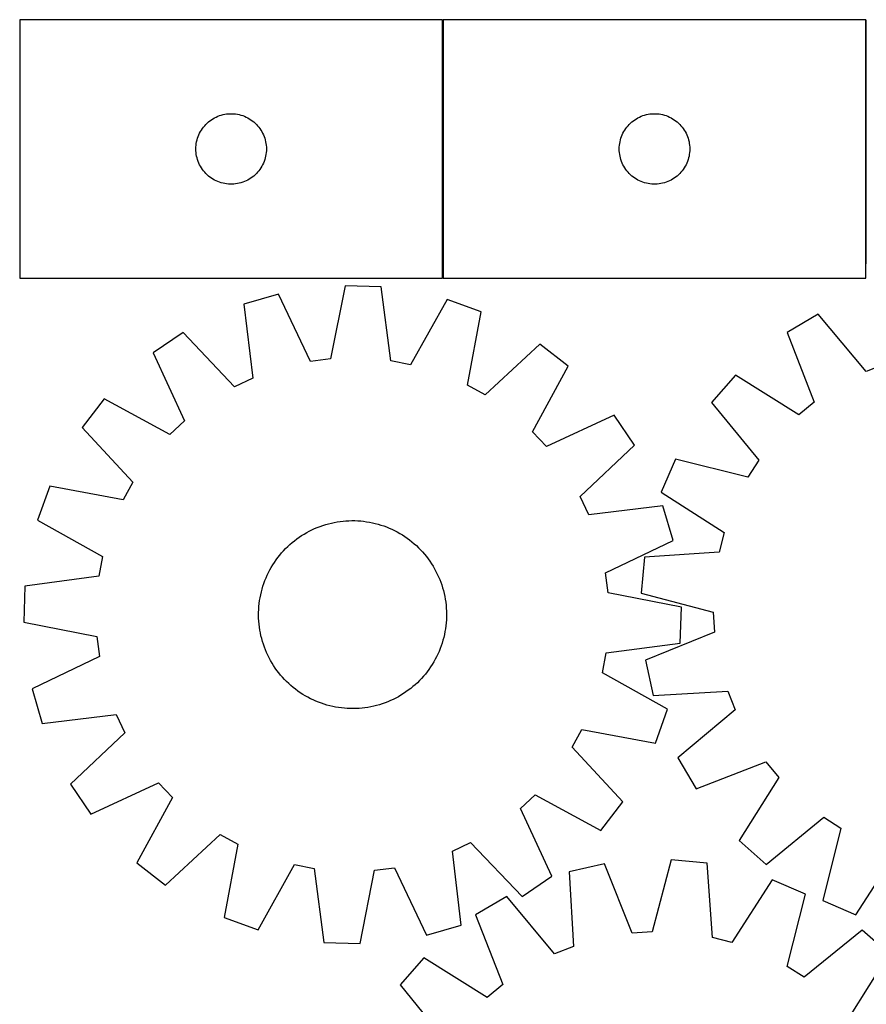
# Model space of a CAD drawing. Header units: millimetres. Extents: x 7 to 1493, y 7 to 2993.
# Tile 7 of 13: x 7 to 367, y 2568 to 2987. Entities that reach past the tile are written whole.
import ezdxf

# ---------------------------------------------------------------- set-up
doc = ezdxf.new("R2010")
doc.units = ezdxf.units.MM
doc.layers.add('COMMON', color=5, linetype='CONTINUOUS', true_color=0x0000ff)
doc.layers.add('CUT', color=7, linetype='CONTINUOUS', true_color=0x000000)

msp = doc.modelspace()

# ---------------------------------------------------------------- linework, layer by layer
at = {"layer": 'COMMON'}
for p, q in [((186.707968, 2877.387762), (186.707968, 2987.387762)), ((366.907969, 2883.468812), (366.907969, 2987.387762))]:
    msp.add_line(p, q, dxfattribs=at)
at = {"layer": 'CUT'}
for p, q in [((186.607967, 2987.387762), (6.607967, 2987.387762)), ((6.607967, 2987.387762), (6.607967, 2877.387762)), ((186.607967, 2877.387762), (186.607967, 2987.387762)), ((366.807968, 2987.387762), (186.807968, 2987.387762)), ((186.807968, 2987.387762), (186.807968, 2877.387762)), ((366.807968, 2877.387762), (366.807968, 2987.387762)), ((88.886075, 2945.247482), (89.558316, 2945.627944)), ((89.558316, 2945.627944), (90.249251, 2945.973296)), ((90.249251, 2945.973296), (90.957048, 2946.282622)), ((90.957048, 2946.282622), (91.679831, 2946.555101)), ((91.679831, 2946.555101), (92.415682, 2946.79001)), ((92.415682, 2946.79001), (93.162651, 2946.986728)), ((93.162651, 2946.986728), (93.918755, 2947.144732)), ((93.918755, 2947.144732), (94.681991, 2947.263602)), ((94.681991, 2947.263602), (95.450335, 2947.343025)), ((95.450335, 2947.343025), (96.221748, 2947.382789)), ((96.221748, 2947.382789), (96.994186, 2947.382789)), ((96.994186, 2947.382789), (97.765599, 2947.343025)), ((97.765599, 2947.343025), (98.533942, 2947.263602)), ((98.533942, 2947.263602), (99.297178, 2947.144732)), ((99.297178, 2947.144732), (100.053283, 2946.986728)), ((100.053283, 2946.986728), (100.800251, 2946.79001)), ((100.800251, 2946.79001), (101.536103, 2946.555101)), ((101.536103, 2946.555101), (102.258885, 2946.282622)), ((102.258885, 2946.282622), (102.966683, 2945.973296)), ((102.966683, 2945.973296), (103.657618, 2945.627944)), ((103.657618, 2945.627944), (104.329859, 2945.247482)), ((269.086076, 2945.247482), (269.758317, 2945.627944)), ((269.758317, 2945.627944), (270.449252, 2945.973296)), ((270.449252, 2945.973296), (271.157049, 2946.282622)), ((271.157049, 2946.282622), (271.879832, 2946.555101)), ((271.879832, 2946.555101), (272.615683, 2946.79001)), ((272.615683, 2946.79001), (273.362652, 2946.986728)), ((273.362652, 2946.986728), (274.118756, 2947.144732)), ((274.118756, 2947.144732), (274.881992, 2947.263602)), ((274.881992, 2947.263602), (275.650336, 2947.343025)), ((275.650336, 2947.343025), (276.421749, 2947.382789)), ((276.421749, 2947.382789), (277.194187, 2947.382789)), ((277.194187, 2947.382789), (277.9656, 2947.343025)), ((277.9656, 2947.343025), (278.733943, 2947.263602)), ((278.733943, 2947.263602), (279.497179, 2947.144732)), ((279.497179, 2947.144732), (280.253284, 2946.986728)), ((280.253284, 2946.986728), (281.000252, 2946.79001)), ((281.000252, 2946.79001), (281.736104, 2946.555101)), ((281.736104, 2946.555101), (282.458886, 2946.282622)), ((282.458886, 2946.282622), (283.166684, 2945.973296)), ((283.166684, 2945.973296), (283.857619, 2945.627944)), ((283.857619, 2945.627944), (284.52986, 2945.247482)), ((84.382542, 2941.079079), (84.84617, 2941.696904)), ((84.84617, 2941.696904), (85.340988, 2942.290044)), ((85.340988, 2942.290044), (85.865684, 2942.856925)), ((85.865684, 2942.856925), (86.418867, 2943.396043)), ((86.418867, 2943.396043), (86.999069, 2943.905969)), ((86.999069, 2943.905969), (87.604753, 2944.385351)), ((87.604753, 2944.385351), (88.234311, 2944.832917)), ((88.234311, 2944.832917), (88.886075, 2945.247482)), ((104.329859, 2945.247482), (104.981623, 2944.832917)), ((104.981623, 2944.832917), (105.611181, 2944.385351)), ((105.611181, 2944.385351), (106.216864, 2943.905969)), ((106.216864, 2943.905969), (106.797067, 2943.396043)), ((106.797067, 2943.396043), (107.35025, 2942.856925)), ((107.35025, 2942.856925), (107.874946, 2942.290044)), ((107.874946, 2942.290044), (108.369764, 2941.696904)), ((108.369764, 2941.696904), (108.833392, 2941.079079)), ((264.582543, 2941.079079), (265.046171, 2941.696904)), ((265.046171, 2941.696904), (265.540989, 2942.290044)), ((265.540989, 2942.290044), (266.065685, 2942.856925)), ((266.065685, 2942.856925), (266.618868, 2943.396043)), ((266.618868, 2943.396043), (267.19907, 2943.905969)), ((267.19907, 2943.905969), (267.804754, 2944.385351)), ((267.804754, 2944.385351), (268.434312, 2944.832917)), ((268.434312, 2944.832917), (269.086076, 2945.247482)), ((284.52986, 2945.247482), (285.181624, 2944.832917)), ((285.181624, 2944.832917), (285.811182, 2944.385351)), ((285.811182, 2944.385351), (286.416865, 2943.905969)), ((286.416865, 2943.905969), (286.997068, 2943.396043)), ((286.997068, 2943.396043), (287.550251, 2942.856925)), ((287.550251, 2942.856925), (288.074947, 2942.290044)), ((288.074947, 2942.290044), (288.569765, 2941.696904)), ((288.569765, 2941.696904), (289.033393, 2941.079079)), ((82.318436, 2936.949485), (82.572215, 2937.679044)), ((82.572215, 2937.679044), (82.863213, 2938.394571)), ((82.863213, 2938.394571), (83.190661, 2939.094169)), ((83.190661, 2939.094169), (83.553688, 2939.775983)), ((83.553688, 2939.775983), (83.951333, 2940.438205)), ((83.951333, 2940.438205), (84.382542, 2941.079079)), ((108.833392, 2941.079079), (109.2646, 2940.438205)), ((109.2646, 2940.438205), (109.662245, 2939.775983)), ((109.662245, 2939.775983), (110.025273, 2939.094169)), ((110.025273, 2939.094169), (110.35272, 2938.394571)), ((110.35272, 2938.394571), (110.643719, 2937.679044)), ((110.643719, 2937.679044), (110.897498, 2936.949485)), ((262.518437, 2936.949485), (262.772216, 2937.679044)), ((262.772216, 2937.679044), (263.063214, 2938.394571)), ((263.063214, 2938.394571), (263.390662, 2939.094169)), ((263.390662, 2939.094169), (263.753689, 2939.775983)), ((263.753689, 2939.775983), (264.151334, 2940.438205)), ((264.151334, 2940.438205), (264.582543, 2941.079079)), ((289.033393, 2941.079079), (289.464601, 2940.438205)), ((289.464601, 2940.438205), (289.862246, 2939.775983)), ((289.862246, 2939.775983), (290.225274, 2939.094169)), ((290.225274, 2939.094169), (290.552721, 2938.394571)), ((290.552721, 2938.394571), (290.84372, 2937.679044)), ((290.84372, 2937.679044), (291.097499, 2936.949485)), ((81.607967, 2932.387762), (81.627855, 2933.159944)), ((81.627855, 2933.159944), (81.687469, 2933.930077)), ((81.687469, 2933.930077), (81.786648, 2934.696121)), ((81.786648, 2934.696121), (81.925132, 2935.456043)), ((81.925132, 2935.456043), (82.102551, 2936.207829)), ((82.102551, 2936.207829), (82.318436, 2936.949485)), ((110.897498, 2936.949485), (111.113383, 2936.207829)), ((111.113383, 2936.207829), (111.290802, 2935.456043)), ((111.290802, 2935.456043), (111.429285, 2934.696121)), ((111.429285, 2934.696121), (111.528465, 2933.930077)), ((111.528465, 2933.930077), (111.588078, 2933.159944)), ((111.588078, 2933.159944), (111.607967, 2932.387762)), ((261.807968, 2932.387762), (261.827856, 2933.159944)), ((261.827856, 2933.159944), (261.88747, 2933.930077)), ((261.88747, 2933.930077), (261.986649, 2934.696121)), ((261.986649, 2934.696121), (262.125133, 2935.456043)), ((262.125133, 2935.456043), (262.302552, 2936.207829)), ((262.302552, 2936.207829), (262.518437, 2936.949485)), ((291.097499, 2936.949485), (291.313384, 2936.207829)), ((291.313384, 2936.207829), (291.490803, 2935.456043)), ((291.490803, 2935.456043), (291.629286, 2934.696121)), ((291.629286, 2934.696121), (291.728466, 2933.930077)), ((291.728466, 2933.930077), (291.788079, 2933.159944)), ((291.788079, 2933.159944), (291.807968, 2932.387762)), ((81.627855, 2931.615581), (81.607967, 2932.387762)), ((81.687469, 2930.845447), (81.627855, 2931.615581)), ((81.786648, 2930.079404), (81.687469, 2930.845447)), ((81.925132, 2929.319481), (81.786648, 2930.079404)), ((82.102551, 2928.567695), (81.925132, 2929.319481)), ((111.290802, 2929.319481), (111.113383, 2928.567695)), ((111.429285, 2930.079404), (111.290802, 2929.319481)), ((111.528465, 2930.845447), (111.429285, 2930.079404)), ((111.588078, 2931.615581), (111.528465, 2930.845447)), ((111.607967, 2932.387762), (111.588078, 2931.615581)), ((261.827856, 2931.615581), (261.807968, 2932.387762)), ((261.88747, 2930.845447), (261.827856, 2931.615581)), ((261.986649, 2930.079404), (261.88747, 2930.845447)), ((262.125133, 2929.319481), (261.986649, 2930.079404)), ((262.302552, 2928.567695), (262.125133, 2929.319481)), ((291.490803, 2929.319481), (291.313384, 2928.567695)), ((291.629286, 2930.079404), (291.490803, 2929.319481)), ((291.728466, 2930.845447), (291.629286, 2930.079404)), ((291.788079, 2931.615581), (291.728466, 2930.845447)), ((291.807968, 2932.387762), (291.788079, 2931.615581)), ((82.318436, 2927.82604), (82.102551, 2928.567695)), ((82.572215, 2927.096481), (82.318436, 2927.82604)), ((82.863213, 2926.380954), (82.572215, 2927.096481)), ((83.190661, 2925.681355), (82.863213, 2926.380954)), ((83.553688, 2924.999541), (83.190661, 2925.681355)), ((83.951333, 2924.337319), (83.553688, 2924.999541)), ((109.662245, 2924.999541), (109.2646, 2924.337319)), ((110.025273, 2925.681355), (109.662245, 2924.999541)), ((110.35272, 2926.380954), (110.025273, 2925.681355)), ((110.643719, 2927.096481), (110.35272, 2926.380954)), ((110.897498, 2927.82604), (110.643719, 2927.096481)), ((111.113383, 2928.567695), (110.897498, 2927.82604)), ((262.518437, 2927.82604), (262.302552, 2928.567695)), ((262.772216, 2927.096481), (262.518437, 2927.82604)), ((263.063214, 2926.380954), (262.772216, 2927.096481)), ((263.390662, 2925.681355), (263.063214, 2926.380954)), ((263.753689, 2924.999541), (263.390662, 2925.681355)), ((264.151334, 2924.337319), (263.753689, 2924.999541)), ((289.862246, 2924.999541), (289.464601, 2924.337319)), ((290.225274, 2925.681355), (289.862246, 2924.999541)), ((290.552721, 2926.380954), (290.225274, 2925.681355)), ((290.84372, 2927.096481), (290.552721, 2926.380954)), ((291.097499, 2927.82604), (290.84372, 2927.096481)), ((291.313384, 2928.567695), (291.097499, 2927.82604)), ((84.382542, 2923.696446), (83.951333, 2924.337319)), ((84.84617, 2923.07862), (84.382542, 2923.696446)), ((85.340988, 2922.48548), (84.84617, 2923.07862)), ((85.865684, 2921.9186), (85.340988, 2922.48548)), ((86.418867, 2921.379482), (85.865684, 2921.9186)), ((86.999069, 2920.869556), (86.418867, 2921.379482)), ((87.604753, 2920.390174), (86.999069, 2920.869556)), ((106.216864, 2920.869556), (105.611181, 2920.390174)), ((106.797067, 2921.379482), (106.216864, 2920.869556)), ((107.35025, 2921.9186), (106.797067, 2921.379482)), ((107.874946, 2922.48548), (107.35025, 2921.9186)), ((108.369764, 2923.07862), (107.874946, 2922.48548)), ((108.833392, 2923.696446), (108.369764, 2923.07862)), ((109.2646, 2924.337319), (108.833392, 2923.696446)), ((264.582543, 2923.696446), (264.151334, 2924.337319)), ((265.046171, 2923.07862), (264.582543, 2923.696446)), ((265.540989, 2922.48548), (265.046171, 2923.07862)), ((266.065685, 2921.9186), (265.540989, 2922.48548)), ((266.618868, 2921.379482), (266.065685, 2921.9186)), ((267.19907, 2920.869556), (266.618868, 2921.379482)), ((267.804754, 2920.390174), (267.19907, 2920.869556)), ((286.416865, 2920.869556), (285.811182, 2920.390174)), ((286.997068, 2921.379482), (286.416865, 2920.869556)), ((287.550251, 2921.9186), (286.997068, 2921.379482)), ((288.074947, 2922.48548), (287.550251, 2921.9186)), ((288.569765, 2923.07862), (288.074947, 2922.48548)), ((289.033393, 2923.696446), (288.569765, 2923.07862)), ((289.464601, 2924.337319), (289.033393, 2923.696446)), ((88.234311, 2919.942607), (87.604753, 2920.390174)), ((88.886075, 2919.528043), (88.234311, 2919.942607)), ((89.558316, 2919.14758), (88.886075, 2919.528043)), ((90.249251, 2918.802228), (89.558316, 2919.14758)), ((90.957048, 2918.492903), (90.249251, 2918.802228)), ((91.679831, 2918.220424), (90.957048, 2918.492903)), ((92.415682, 2917.985514), (91.679831, 2918.220424)), ((93.162651, 2917.788797), (92.415682, 2917.985514)), ((93.918755, 2917.630793), (93.162651, 2917.788797)), ((94.681991, 2917.511922), (93.918755, 2917.630793)), ((95.450335, 2917.432499), (94.681991, 2917.511922)), ((96.221748, 2917.392735), (95.450335, 2917.432499)), ((96.994186, 2917.392735), (96.221748, 2917.392735)), ((97.765599, 2917.432499), (96.994186, 2917.392735)), ((98.533942, 2917.511922), (97.765599, 2917.432499)), ((99.297178, 2917.630793), (98.533942, 2917.511922)), ((100.053283, 2917.788797), (99.297178, 2917.630793)), ((100.800251, 2917.985514), (100.053283, 2917.788797)), ((101.536103, 2918.220424), (100.800251, 2917.985514)), ((102.258885, 2918.492903), (101.536103, 2918.220424)), ((102.966683, 2918.802228), (102.258885, 2918.492903)), ((103.657618, 2919.14758), (102.966683, 2918.802228)), ((104.329859, 2919.528043), (103.657618, 2919.14758)), ((104.981623, 2919.942607), (104.329859, 2919.528043)), ((105.611181, 2920.390174), (104.981623, 2919.942607)), ((268.434312, 2919.942607), (267.804754, 2920.390174)), ((269.086076, 2919.528043), (268.434312, 2919.942607)), ((269.758317, 2919.14758), (269.086076, 2919.528043)), ((270.449252, 2918.802228), (269.758317, 2919.14758)), ((271.157049, 2918.492903), (270.449252, 2918.802228)), ((271.879832, 2918.220424), (271.157049, 2918.492903)), ((272.615683, 2917.985514), (271.879832, 2918.220424)), ((273.362652, 2917.788797), (272.615683, 2917.985514)), ((274.118756, 2917.630793), (273.362652, 2917.788797)), ((274.881992, 2917.511922), (274.118756, 2917.630793)), ((275.650336, 2917.432499), (274.881992, 2917.511922)), ((276.421749, 2917.392735), (275.650336, 2917.432499)), ((277.194187, 2917.392735), (276.421749, 2917.392735)), ((277.9656, 2917.432499), (277.194187, 2917.392735)), ((278.733943, 2917.511922), (277.9656, 2917.432499)), ((279.497179, 2917.630793), (278.733943, 2917.511922)), ((280.253284, 2917.788797), (279.497179, 2917.630793)), ((281.000252, 2917.985514), (280.253284, 2917.788797)), ((281.736104, 2918.220424), (281.000252, 2917.985514)), ((282.458886, 2918.492903), (281.736104, 2918.220424)), ((283.166684, 2918.802228), (282.458886, 2918.492903)), ((283.857619, 2919.14758), (283.166684, 2918.802228)), ((284.52986, 2919.528043), (283.857619, 2919.14758)), ((285.181624, 2919.942607), (284.52986, 2919.528043)), ((285.811182, 2920.390174), (285.181624, 2919.942607)), ((6.607967, 2877.387762), (186.607967, 2877.387762)), ((186.807968, 2877.387762), (366.807968, 2877.387762)), ((116.770171, 2870.619272), (101.991961, 2866.337326)), ((130.432528, 2841.943241), (116.770171, 2870.619272)), ((145.086546, 2874.175777), (138.940031, 2843.011774)), ((160.464653, 2873.681431), (145.086546, 2874.175777)), ((164.596946, 2842.187005), (160.464653, 2873.681431)), ((101.991961, 2866.337326), (105.776485, 2834.79922)), ((188.494147, 2868.313628), (173.018257, 2840.574277)), ((202.966834, 2863.091381), (188.494147, 2868.313628)), ((197.164565, 2831.861452), (202.966834, 2863.091381)), ((346.493223, 2862.068064), (333.248818, 2854.237592)), ((366.872251, 2837.70272), (346.493223, 2862.068064)), ((76.160509, 2854.204648), (63.42879, 2845.565557)), ((98.015564, 2831.154022), (76.160509, 2854.204648)), ((333.248818, 2854.237592), (344.775216, 2824.63832)), ((227.965724, 2849.324706), (204.675347, 2827.725329)), ((240.116305, 2839.885748), (227.965724, 2849.324706)), ((63.42879, 2845.565557), (76.773897, 2816.740518)), ((138.940031, 2843.011774), (130.432528, 2841.943241)), ((173.018257, 2840.574277), (164.596946, 2842.187005)), ((374.844871, 2840.858145), (366.872251, 2837.70272)), ((224.94744, 2811.977321), (240.116305, 2839.885748)), ((105.776485, 2834.79922), (98.015564, 2831.154022)), ((311.256971, 2836.049011), (301.080542, 2824.509044)), ((338.167883, 2819.173659), (311.256971, 2836.049011)), ((204.675347, 2827.725329), (197.164565, 2831.861452)), ((42.610823, 2826.044336), (33.171864, 2813.893756)), ((70.51925, 2810.875472), (42.610823, 2826.044336)), ((301.080542, 2824.509044), (321.189476, 2799.920317)), ((344.775216, 2824.63832), (338.167883, 2819.173659)), ((76.773897, 2816.740518), (70.51925, 2810.875472)), ((259.637526, 2819.067781), (230.812486, 2805.722674)), ((268.276616, 2806.336062), (259.637526, 2819.067781)), ((33.171864, 2813.893756), (54.771242, 2790.603379)), ((230.812486, 2805.722674), (224.94744, 2811.977321)), ((245.22599, 2784.481007), (268.276616, 2806.336062)), ((285.785633, 2800.414821), (279.67332, 2786.29497)), ((316.594203, 2792.681336), (285.785633, 2800.414821)), ((321.189476, 2799.920317), (316.594203, 2792.681336)), ((54.771242, 2790.603379), (50.635118, 2783.092597)), ((19.40519, 2788.894866), (14.182943, 2774.422178)), ((50.635118, 2783.092597), (19.40519, 2788.894866)), ((248.871188, 2776.720086), (245.22599, 2784.481007)), ((279.67332, 2786.29497), (306.396387, 2769.123703)), ((280.409294, 2780.504609), (248.871188, 2776.720086)), ((284.69124, 2765.726399), (280.409294, 2780.504609)), ((14.182943, 2774.422178), (41.922294, 2758.946289)), ((141.74517, 2773.674184), (142.987924, 2773.86011)), ((142.987924, 2773.86011), (144.235906, 2774.006908)), ((144.235906, 2774.006908), (145.487882, 2774.114434)), ((145.487882, 2774.114434), (146.742618, 2774.182582)), ((146.742618, 2774.182582), (147.998876, 2774.211283)), ((147.998876, 2774.211283), (149.255415, 2774.20051)), ((149.255415, 2774.20051), (150.510996, 2774.150274)), ((150.510996, 2774.150274), (151.764379, 2774.060624)), ((151.764379, 2774.060624), (153.014328, 2773.931649)), ((153.014328, 2773.931649), (154.259609, 2773.763475)), ((128.764521, 2769.126187), (129.870824, 2769.722089)), ((129.870824, 2769.722089), (130.995299, 2770.282947)), ((130.995299, 2770.282947), (132.136837, 2770.808208)), ((132.136837, 2770.808208), (133.29431, 2771.297354)), ((133.29431, 2771.297354), (134.466576, 2771.7499)), ((134.466576, 2771.7499), (135.652479, 2772.165402)), ((135.652479, 2772.165402), (136.850848, 2772.543449)), ((136.850848, 2772.543449), (138.0605, 2772.883667)), ((138.0605, 2772.883667), (139.280241, 2773.185721)), ((139.280241, 2773.185721), (140.508869, 2773.449314)), ((140.508869, 2773.449314), (141.74517, 2773.674184)), ((154.259609, 2773.763475), (155.498993, 2773.556269)), ((155.498993, 2773.556269), (156.731257, 2773.310235)), ((156.731257, 2773.310235), (157.955184, 2773.025616)), ((157.955184, 2773.025616), (159.169568, 2772.702693)), ((159.169568, 2772.702693), (160.373209, 2772.341785)), ((160.373209, 2772.341785), (161.56492, 2771.943248)), ((161.56492, 2771.943248), (162.743524, 2771.507474)), ((162.743524, 2771.507474), (163.907859, 2771.034895)), ((163.907859, 2771.034895), (165.056776, 2770.525977)), ((165.056776, 2770.525977), (166.18914, 2769.981221)), ((166.18914, 2769.981221), (167.303834, 2769.401166)), ((122.568059, 2764.85013), (123.543106, 2765.642777)), ((123.543106, 2765.642777), (124.542569, 2766.404407)), ((124.542569, 2766.404407), (125.565463, 2767.134267)), ((125.565463, 2767.134267), (126.610777, 2767.831637)), ((126.610777, 2767.831637), (127.677481, 2768.495829)), ((127.677481, 2768.495829), (128.764521, 2769.126187)), ((167.303834, 2769.401166), (168.399757, 2768.786383)), ((168.399757, 2768.786383), (169.47583, 2768.13748)), ((169.47583, 2768.13748), (170.530989, 2767.455097)), ((170.530989, 2767.455097), (171.564193, 2766.739908)), ((171.564193, 2766.739908), (172.574422, 2765.992617)), ((172.574422, 2765.992617), (173.56068, 2765.213963)), ((256.015209, 2752.064043), (284.69124, 2765.726399)), ((306.396387, 2769.123703), (304.262991, 2760.819007)), ((118.091856, 2760.450026), (118.930901, 2761.385445)), ((118.930901, 2761.385445), (119.798914, 2762.294049)), ((119.798914, 2762.294049), (120.695039, 2763.174939)), ((120.695039, 2763.174939), (121.618391, 2764.027246)), ((121.618391, 2764.027246), (122.568059, 2764.85013)), ((173.56068, 2765.213963), (174.521994, 2764.404715)), ((174.521994, 2764.404715), (175.457414, 2763.56567)), ((175.457414, 2763.56567), (176.366017, 2762.697656)), ((176.366017, 2762.697656), (177.246907, 2761.801532)), ((177.246907, 2761.801532), (178.099214, 2760.87818)), ((41.922294, 2758.946289), (40.309566, 2750.524978)), ((115.041474, 2756.459021), (115.756663, 2757.492225)), ((115.756663, 2757.492225), (116.503954, 2758.502454)), ((116.503954, 2758.502454), (117.282607, 2759.488712)), ((117.282607, 2759.488712), (118.091856, 2760.450026)), ((178.099214, 2760.87818), (178.922098, 2759.928511)), ((178.922098, 2759.928511), (179.714746, 2758.953465)), ((179.714746, 2758.953465), (180.476375, 2757.954001)), ((180.476375, 2757.954001), (181.206235, 2756.931108)), ((272.572521, 2758.653616), (271.12264, 2743.336032)), ((304.262991, 2760.819007), (272.572521, 2758.653616)), ((112.51535, 2752.117171), (113.095405, 2753.231865)), ((113.095405, 2753.231865), (113.710188, 2754.327789)), ((113.710188, 2754.327789), (114.359091, 2755.403862)), ((114.359091, 2755.403862), (115.041474, 2756.459021)), ((181.206235, 2756.931108), (181.903605, 2755.885793)), ((181.903605, 2755.885793), (182.567797, 2754.81909)), ((182.567797, 2754.81909), (183.198155, 2753.73205)), ((183.198155, 2753.73205), (183.794057, 2752.625747)), ((40.309566, 2750.524978), (8.815139, 2746.392685)), ((110.553323, 2747.492952), (110.989096, 2748.671556)), ((110.989096, 2748.671556), (111.461675, 2749.835891)), ((111.461675, 2749.835891), (111.970594, 2750.984807)), ((111.970594, 2750.984807), (112.51535, 2752.117171)), ((183.794057, 2752.625747), (184.354916, 2751.501271)), ((184.354916, 2751.501271), (184.880177, 2750.359734)), ((184.880177, 2750.359734), (185.369322, 2749.202261)), ((185.369322, 2749.202261), (185.821869, 2748.029995)), ((257.083742, 2743.556539), (256.015209, 2752.064043)), ((8.815139, 2746.392685), (8.320794, 2731.014578)), ((109.470955, 2743.883216), (109.793877, 2745.0976)), ((109.793877, 2745.0976), (110.154786, 2746.301241)), ((110.154786, 2746.301241), (110.553323, 2747.492952)), ((185.821869, 2748.029995), (186.23737, 2746.844092)), ((186.23737, 2746.844092), (186.615417, 2745.645723)), ((186.615417, 2745.645723), (186.955635, 2744.436071)), ((108.733096, 2740.187641), (108.940302, 2741.427024)), ((108.940302, 2741.427024), (109.186336, 2742.659288)), ((109.186336, 2742.659288), (109.470955, 2743.883216)), ((186.955635, 2744.436071), (187.25769, 2743.216329)), ((187.25769, 2743.216329), (187.521282, 2741.987702)), ((187.521282, 2741.987702), (187.746152, 2740.751401)), ((187.746152, 2740.751401), (187.932078, 2739.508646)), ((288.247745, 2737.410024), (257.083742, 2743.556539)), ((271.12264, 2743.336032), (301.844001, 2735.263068)), ((108.29606, 2735.183447), (108.346296, 2736.439028)), ((108.346296, 2736.439028), (108.435947, 2737.692411)), ((108.435947, 2737.692411), (108.564922, 2738.94236)), ((108.564922, 2738.94236), (108.733096, 2740.187641)), ((187.932078, 2739.508646), (188.078877, 2738.260665)), ((188.078877, 2738.260665), (188.186402, 2737.008689)), ((188.186402, 2737.008689), (188.25455, 2735.753953)), ((287.7534, 2722.031918), (288.247745, 2737.410024)), ((108.285288, 2733.926908), (108.29606, 2735.183447)), ((108.313989, 2732.67065), (108.285288, 2733.926908)), ((108.382136, 2731.415914), (108.313989, 2732.67065)), ((188.222243, 2731.985575), (188.132592, 2730.732192)), ((188.272479, 2733.241156), (188.222243, 2731.985575)), ((188.25455, 2735.753953), (188.283251, 2734.497695)), ((188.283251, 2734.497695), (188.272479, 2733.241156)), ((301.844001, 2735.263068), (302.381313, 2726.705576)), ((8.320794, 2731.014578), (39.484797, 2724.868063)), ((108.489662, 2730.163937), (108.382136, 2731.415914)), ((108.636461, 2728.915956), (108.489662, 2730.163937)), ((108.822387, 2727.673202), (108.636461, 2728.915956)), ((187.835443, 2728.236962), (187.628237, 2726.997578)), ((188.003617, 2729.482243), (187.835443, 2728.236962)), ((188.132592, 2730.732192), (188.003617, 2729.482243)), ((39.484797, 2724.868063), (40.55333, 2716.36056)), ((109.047257, 2726.436901), (108.822387, 2727.673202)), ((109.310849, 2725.208273), (109.047257, 2726.436901)), ((109.612904, 2723.988531), (109.310849, 2725.208273)), ((109.953122, 2722.778879), (109.612904, 2723.988531)), ((187.097584, 2724.541387), (186.774662, 2723.327003)), ((187.382203, 2725.765314), (187.097584, 2724.541387)), ((187.628237, 2726.997578), (187.382203, 2725.765314)), ((302.381313, 2726.705576), (272.911028, 2714.853274)), ((110.331169, 2721.580511), (109.953122, 2722.778879)), ((110.74667, 2720.394608), (110.331169, 2721.580511)), ((111.199217, 2719.222342), (110.74667, 2720.394608)), ((185.579443, 2719.753046), (185.106864, 2718.588711)), ((186.015216, 2720.931651), (185.579443, 2719.753046)), ((186.413753, 2722.123362), (186.015216, 2720.931651)), ((186.774662, 2723.327003), (186.413753, 2722.123362)), ((256.258973, 2717.899625), (287.7534, 2722.031918)), ((40.55333, 2716.36056), (11.877299, 2702.698203)), ((111.688362, 2718.064869), (111.199217, 2719.222342)), ((112.213623, 2716.923331), (111.688362, 2718.064869)), ((112.774482, 2715.798856), (112.213623, 2716.923331)), ((113.370384, 2714.692552), (112.774482, 2715.798856)), ((183.473134, 2715.192737), (182.858351, 2714.096813)), ((184.053189, 2716.307431), (183.473134, 2715.192737)), ((184.597945, 2717.439795), (184.053189, 2716.307431)), ((185.106864, 2718.588711), (184.597945, 2717.439795)), ((254.646245, 2709.478314), (256.258973, 2717.899625)), ((114.000742, 2713.605513), (113.370384, 2714.692552)), ((114.664934, 2712.538809), (114.000742, 2713.605513)), ((115.362304, 2711.493495), (114.664934, 2712.538809)), ((116.092164, 2710.470601), (115.362304, 2711.493495)), ((180.811876, 2710.932378), (180.064585, 2709.922148)), ((181.527065, 2711.965582), (180.811876, 2710.932378)), ((182.209448, 2713.020741), (181.527065, 2711.965582)), ((182.858351, 2714.096813), (182.209448, 2713.020741)), ((272.911028, 2714.853274), (276.265503, 2699.837347)), ((116.853793, 2709.471138), (116.092164, 2710.470601)), ((117.646441, 2708.496091), (116.853793, 2709.471138)), ((118.469325, 2707.546423), (117.646441, 2708.496091)), ((119.321632, 2706.623071), (118.469325, 2707.546423)), ((177.637638, 2707.039157), (176.769625, 2706.130554)), ((178.476683, 2707.974577), (177.637638, 2707.039157)), ((179.285931, 2708.93589), (178.476683, 2707.974577)), ((180.064585, 2709.922148), (179.285931, 2708.93589)), ((282.385596, 2694.002424), (254.646245, 2709.478314)), ((11.877299, 2702.698203), (16.159245, 2687.919993)), ((120.202522, 2705.726946), (119.321632, 2706.623071)), ((121.111125, 2704.858933), (120.202522, 2705.726946)), ((122.046545, 2704.019888), (121.111125, 2704.858933)), ((123.007858, 2703.210639), (122.046545, 2704.019888)), ((123.994117, 2702.431985), (123.007858, 2703.210639)), ((173.025433, 2702.781825), (172.025969, 2702.020195)), ((174.00048, 2703.574473), (173.025433, 2702.781825)), ((174.950148, 2704.397356), (174.00048, 2703.574473)), ((175.8735, 2705.249664), (174.950148, 2704.397356)), ((176.769625, 2706.130554), (175.8735, 2705.249664)), ((125.004346, 2701.684695), (123.994117, 2702.431985)), ((126.03755, 2700.969505), (125.004346, 2701.684695)), ((127.092709, 2700.287122), (126.03755, 2700.969505)), ((128.168781, 2699.638219), (127.092709, 2700.287122)), ((129.264705, 2699.023437), (128.168781, 2699.638219)), ((130.379399, 2698.443381), (129.264705, 2699.023437)), ((131.511763, 2697.898626), (130.379399, 2698.443381)), ((166.697715, 2698.702513), (165.57324, 2698.141655)), ((167.804018, 2699.298416), (166.697715, 2698.702513)), ((168.891058, 2699.928774), (167.804018, 2699.298416)), ((169.957762, 2700.592965), (168.891058, 2699.928774)), ((171.003076, 2701.290335), (169.957762, 2700.592965)), ((172.025969, 2702.020195), (171.003076, 2701.290335)), ((276.265503, 2699.837347), (307.977936, 2701.652925)), ((307.977936, 2701.652925), (311.13336, 2693.680305)), ((132.66068, 2697.389707), (131.511763, 2697.898626)), ((133.825015, 2696.917128), (132.66068, 2697.389707)), ((135.003619, 2696.481355), (133.825015, 2696.917128)), ((136.19533, 2696.082817), (135.003619, 2696.481355)), ((137.398971, 2695.721909), (136.19533, 2696.082817)), ((138.613355, 2695.398986), (137.398971, 2695.721909)), ((139.837282, 2695.114368), (138.613355, 2695.398986)), ((141.069546, 2694.868334), (139.837282, 2695.114368)), ((142.30893, 2694.661128), (141.069546, 2694.868334)), ((143.554211, 2694.492954), (142.30893, 2694.661128)), ((144.80416, 2694.363978), (143.554211, 2694.492954)), ((146.057543, 2694.274328), (144.80416, 2694.363978)), ((147.313124, 2694.224092), (146.057543, 2694.274328)), ((148.569663, 2694.213319), (147.313124, 2694.224092)), ((149.825921, 2694.242021), (148.569663, 2694.213319)), ((151.080657, 2694.310168), (149.825921, 2694.242021)), ((152.332633, 2694.417694), (151.080657, 2694.310168)), ((153.580615, 2694.564493), (152.332633, 2694.417694)), ((154.823369, 2694.750419), (153.580615, 2694.564493)), ((156.05967, 2694.975289), (154.823369, 2694.750419)), ((157.288298, 2695.238881), (156.05967, 2694.975289)), ((158.508039, 2695.540935), (157.288298, 2695.238881)), ((159.717691, 2695.881154), (158.508039, 2695.540935)), ((160.91606, 2696.2592), (159.717691, 2695.881154)), ((162.101963, 2696.674702), (160.91606, 2696.2592)), ((163.274229, 2697.127249), (162.101963, 2696.674702)), ((164.431702, 2697.616394), (163.274229, 2697.127249)), ((165.57324, 2698.141655), (164.431702, 2697.616394)), ((16.159245, 2687.919993), (47.697351, 2691.704517)), ((47.697351, 2691.704517), (51.342549, 2683.943595)), ((277.163349, 2679.529737), (282.385596, 2694.002424)), ((311.13336, 2693.680305), (286.768017, 2673.301277)), ((51.342549, 2683.943595), (28.291923, 2662.088541)), ((241.797297, 2677.821223), (245.933421, 2685.332006)), ((245.933421, 2685.332006), (277.163349, 2679.529737)), ((263.396675, 2654.530847), (241.797297, 2677.821223)), ((286.768017, 2673.301277), (294.598488, 2660.056872)), ((294.598488, 2660.056872), (324.19776, 2671.58327)), ((324.19776, 2671.58327), (329.662422, 2664.975938)), ((329.662422, 2664.975938), (312.787069, 2638.065025)), ((28.291923, 2662.088541), (36.931013, 2649.356822)), ((36.931013, 2649.356822), (65.756053, 2662.701928)), ((65.756053, 2662.701928), (71.621099, 2656.447282)), ((219.794642, 2651.684084), (226.049289, 2657.549131)), ((226.049289, 2657.549131), (253.957716, 2642.380266)), ((71.621099, 2656.447282), (56.452234, 2628.538855)), ((253.957716, 2642.380266), (263.396675, 2654.530847)), ((233.139749, 2622.859045), (219.794642, 2651.684084)), ((324.327037, 2627.888596), (348.915764, 2647.99753)), ((348.915764, 2647.99753), (356.154744, 2643.402257)), ((68.602815, 2619.099896), (91.893192, 2640.699274)), ((91.893192, 2640.699274), (99.403974, 2636.56315)), ((356.154744, 2643.402257), (348.42126, 2612.593687)), ((99.403974, 2636.56315), (93.601705, 2605.333222)), ((190.792054, 2633.625382), (198.552975, 2637.270581)), ((198.552975, 2637.270581), (220.40803, 2614.219955)), ((312.787069, 2638.065025), (324.327037, 2627.888596)), ((194.576578, 2602.087276), (190.792054, 2633.625382)), ((362.54111, 2606.481374), (379.712377, 2633.204442)), ((56.452234, 2628.538855), (68.602815, 2619.099896)), ((108.074392, 2600.110975), (123.550282, 2627.850326)), ((123.550282, 2627.850326), (131.971593, 2626.237598)), ((255.455799, 2628.112298), (240.441761, 2624.749383)), ((267.324664, 2598.648679), (255.455799, 2628.112298)), ((283.937547, 2629.916694), (275.881853, 2599.190801)), ((299.255944, 2628.475423), (283.937547, 2629.916694)), ((301.439147, 2596.786176), (299.255944, 2628.475423)), ((131.971593, 2626.237598), (136.103886, 2594.743171)), ((151.481993, 2594.248825), (157.628508, 2625.412829)), ((157.628508, 2625.412829), (166.136011, 2626.481362)), ((166.136011, 2626.481362), (179.798368, 2597.805331)), ((240.441761, 2624.749383), (242.275163, 2593.037976)), ((220.40803, 2614.219955), (233.139749, 2622.859045)), ((326.901286, 2621.390161), (309.745041, 2594.657447)), ((341.024569, 2615.285786), (326.901286, 2621.390161)), ((333.308402, 2584.472874), (341.024569, 2615.285786)), ((213.911598, 2614.231956), (200.671596, 2606.394042)), ((234.304318, 2589.878071), (213.911598, 2614.231956)), ((348.42126, 2612.593687), (362.54111, 2606.481374)), ((200.671596, 2606.394042), (212.214629, 2576.801253)), ((93.601705, 2605.333222), (108.074392, 2600.110975)), ((179.798368, 2597.805331), (194.576578, 2602.087276)), ((275.881853, 2599.190801), (267.324664, 2598.648679)), ((365.127385, 2600.004422), (340.549964, 2579.88167)), ((376.673071, 2589.834481), (365.127385, 2600.004422)), ((136.103886, 2594.743171), (151.481993, 2594.248825)), ((309.745041, 2594.657447), (301.439147, 2596.786176)), ((242.275163, 2593.037976), (234.304318, 2589.878071)), ((359.812846, 2562.914087), (376.673071, 2589.834481)), ((178.689976, 2588.193103), (168.520035, 2576.647417)), ((205.610369, 2571.332878), (178.689976, 2588.193103)), ((340.549964, 2579.88167), (333.308402, 2584.472874)), ((168.520035, 2576.647417), (188.642786, 2552.069996)), ((212.214629, 2576.801253), (205.610369, 2571.332878))]:
    msp.add_line(p, q, dxfattribs=at)

doc.saveas('drawing.dxf')
